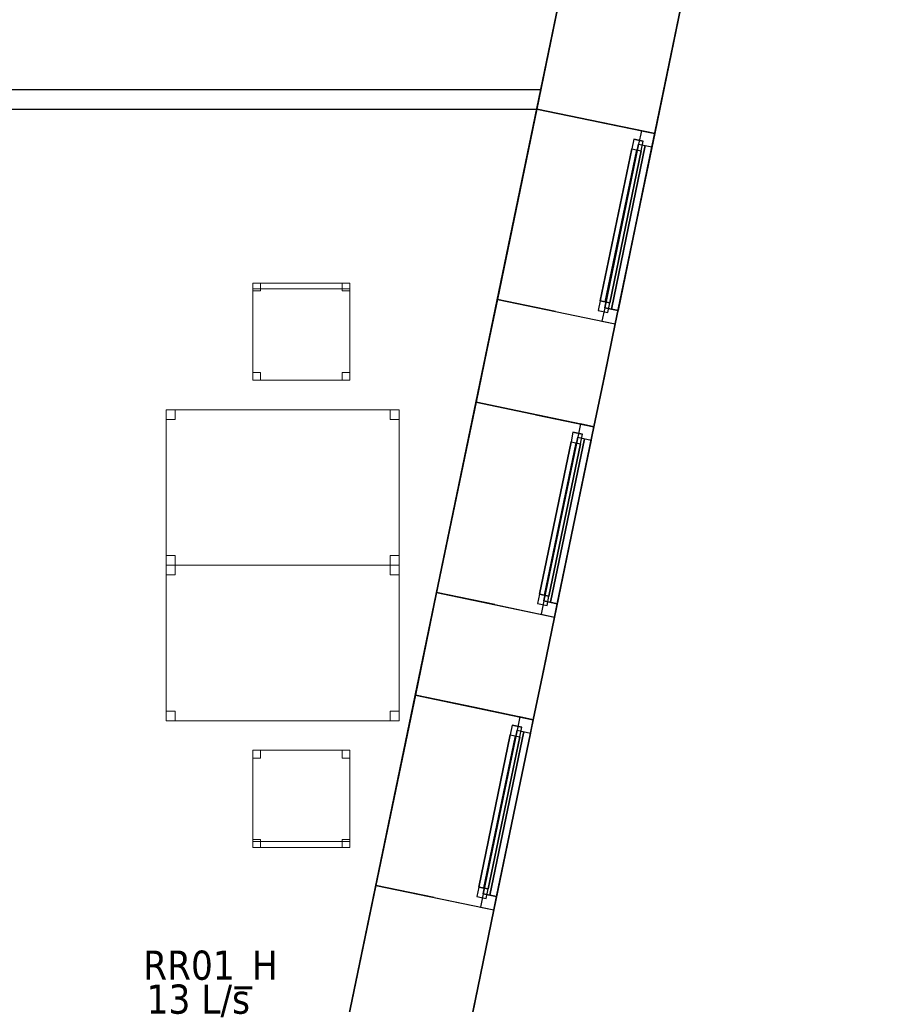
# Model space of a CAD drawing. Header units: metres. Extents: x 391.1 to 427.5, y 12.7 to 28.4.
# Tile 137 of 139: x 423 to 427.5, y 18.1 to 23.2. Entities that reach past the tile are written whole.
import ezdxf

# ---------------------------------------------------------------- set-up
doc = ezdxf.new("R2010")
doc.units = ezdxf.units.M
doc.layers.add('01_CARPINTERIA', color=5, linetype='Continuous', lineweight=25, true_color=0x0000ff)
doc.layers.add('01_SUELOS', color=7, linetype='Continuous', lineweight=25, true_color=0x007f00)
for name, color, linetype, lineweight in [('02_MOBILIARIO', 7, 'Continuous', 18), ('A-DETL-____-MBND', 7, 'Continuous', 18), ('A-GENM-____-OTLN', 7, 'Continuous', 18), ('A-WALL-____-MCUT', 7, 'Continuous', 25), ('A-WALL-____-OTLN', 7, 'Continuous', 25), ('M-HVAC-CDFF-IDEN', 7, 'Continuous', 30)]:
    doc.layers.add(name, color=color, linetype=linetype, lineweight=lineweight)
doc.styles.add('Tahoma_2', font='tahoma.ttf', dxfattribs={"height": 0.15})

# ---------------------------------------------------------------- blocks, each defined once
blk = doc.blocks.new('Family - Cadira d_Oficina_P1-154667-04_CLI_AIRE_P1')
at = {"layer": 'A-DETL-____-MBND', "color": 253, "true_color": 0xaaaaaa}
for p, q in [((0, 0), (0, 0.5)), ((0, 0.5), (0.5, 0.5)), ((0, 0.5), (0, 0)), ((0.5, 0.5), (0, 0.5)), ((0, 0.5), (0.04, 0.5)), ((0, 0.46), (0, 0.5)), ((0.04, 0.5), (0, 0.5)), ((0, 0.5), (0, 0.46)), ((0.04, 0.46), (0, 0.46)), ((0, 0.46), (0.04, 0.46)), ((0.04, 0.5), (0.04, 0.46)), ((0.04, 0.46), (0.04, 0.5)), ((0.46, 0.5), (0.5, 0.5)), ((0.46, 0.46), (0.46, 0.5)), ((0.5, 0.5), (0.46, 0.5)), ((0.46, 0.5), (0.46, 0.46)), ((0.5, 0.46), (0.46, 0.46)), ((0.46, 0.46), (0.5, 0.46)), ((0.5, 0.5), (0.5, 0.46)), ((0.5, 0.46), (0.5, 0.5)), ((0.5, 0.5), (0.5, 0)), ((0.5, 0), (0.5, 0.5)), ((0, 0.04), (0.04, 0.04)), ((0, 0), (0, 0.04)), ((0.04, 0.04), (0, 0.04)), ((0, 0.04), (0, 0)), ((0, 0.03), (0.5, 0.03)), ((0, 0), (0, 0.03)), ((0.5, 0.03), (0, 0.03)), ((0, 0.03), (0, 0)), ((0.5, 0), (0, 0)), ((0, 0), (0.5, 0)), ((0.5, 0), (0, 0)), ((0, 0), (0.5, 0)), ((0.04, 0), (0, 0)), ((0, 0), (0.04, 0)), ((0.04, 0.04), (0.04, 0)), ((0.04, 0), (0.04, 0.04)), ((0.46, 0.04), (0.5, 0.04)), ((0.46, 0), (0.46, 0.04)), ((0.5, 0.04), (0.46, 0.04)), ((0.46, 0.04), (0.46, 0)), ((0.46, 0), (0.5, 0)), ((0.5, 0.04), (0.5, 0)), ((0.5, 0), (0.5, 0.04)), ((0.5, 0.03), (0.5, 0)), ((0.5, 0), (0.5, 0.03)), ((0.5, 0), (0.46, 0))]:
    blk.add_line(p, q, dxfattribs=at)
blk = doc.blocks.new('Family - Taula 120X80_P1-154815-04_CLI_AIRE_P1')
at = {"layer": 'A-DETL-____-MBND', "color": 253, "true_color": 0xaaaaaa}
for p, q in [((0, 0), (0, 0.8001)), ((0, 0.8001), (1.2, 0.8001)), ((1.2, 0.8001), (0, 0.8001)), ((0, 0.8001), (0, 0)), ((0, 0.7501), (0, 0.8001)), ((0, 0.8001), (0.0464, 0.8001)), ((0.0464, 0.8001), (0, 0.8001)), ((0, 0.8001), (0, 0.7501)), ((0.0464, 0.8001), (0.0464, 0.7501)), ((0.0464, 0.7501), (0.0464, 0.8001)), ((1.1536, 0.7501), (1.1536, 0.8001)), ((1.1536, 0.8001), (1.2, 0.8001)), ((1.2, 0.8001), (1.1536, 0.8001)), ((1.1536, 0.8001), (1.1536, 0.7501)), ((1.2, 0.8001), (1.2, 0.7501)), ((1.2, 0.7501), (1.2, 0.8001)), ((1.2, 0.8001), (1.2, 0)), ((1.2, 0), (1.2, 0.8001)), ((0.0464, 0.7501), (0, 0.7501)), ((0, 0.7501), (0.0464, 0.7501)), ((1.2, 0.7501), (1.1536, 0.7501)), ((1.1536, 0.7501), (1.2, 0.7501)), ((0, 0), (0, 0.05)), ((0, 0.05), (0.0464, 0.05)), ((0.0464, 0.05), (0, 0.05)), ((0, 0.05), (0, 0)), ((0.0464, 0), (0, 0)), ((1.2, 0), (0, 0)), ((0, 0), (1.2, 0)), ((0.0464, 0.05), (0.0464, 0)), ((0.0464, 0), (0.0464, 0.05)), ((1.1536, 0), (1.1536, 0.05)), ((1.1536, 0.05), (1.2, 0.05)), ((1.2, 0.05), (1.1536, 0.05)), ((1.1536, 0.05), (1.1536, 0)), ((1.2, 0), (1.1536, 0)), ((1.2, 0.05), (1.2, 0)), ((1.2, 0), (1.2, 0.05)), ((0, 0), (0.0464, 0)), ((1.1536, 0), (1.2, 0))]:
    blk.add_line(p, q, dxfattribs=at)
blk = doc.blocks.new('Family - Cadira d_Oficina_P1-154860-04_CLI_AIRE_P1')
at = {"layer": 'A-DETL-____-MBND', "color": 253, "true_color": 0xaaaaaa}
for p, q in [((0, 0), (0, 0.5)), ((0, 0.5), (0.5, 0.5)), ((0.5, 0.5), (0, 0.5)), ((0, 0.5), (0, 0)), ((0, 0.47), (0, 0.5)), ((0, 0.5), (0.5, 0.5)), ((0, 0.5), (0, 0.47)), ((0.5, 0.5), (0, 0.5)), ((0, 0.46), (0, 0.5)), ((0, 0.5), (0.04, 0.5)), ((0, 0.5), (0, 0.46)), ((0.04, 0.5), (0, 0.5)), ((0.5, 0.47), (0, 0.47)), ((0, 0.47), (0.5, 0.47)), ((0.04, 0.46), (0, 0.46)), ((0, 0.46), (0.04, 0.46)), ((0.04, 0.5), (0.04, 0.46)), ((0.04, 0.46), (0.04, 0.5)), ((0.46, 0.46), (0.46, 0.5)), ((0.46, 0.5), (0.5, 0.5)), ((0.46, 0.5), (0.46, 0.46)), ((0.5, 0.5), (0.46, 0.5)), ((0.5, 0.46), (0.46, 0.46)), ((0.46, 0.46), (0.5, 0.46)), ((0.5, 0.5), (0.5, 0)), ((0.5, 0), (0.5, 0.5)), ((0.5, 0.5), (0.5, 0.47)), ((0.5, 0.47), (0.5, 0.5)), ((0.5, 0.5), (0.5, 0.46)), ((0.5, 0.46), (0.5, 0.5)), ((0, 0), (0, 0.04)), ((0, 0.04), (0.04, 0.04)), ((0, 0.04), (0, 0)), ((0.04, 0.04), (0, 0.04)), ((0.5, 0), (0, 0)), ((0, 0), (0.5, 0)), ((0.04, 0), (0, 0)), ((0, 0), (0.04, 0)), ((0.04, 0.04), (0.04, 0)), ((0.04, 0), (0.04, 0.04)), ((0.46, 0), (0.46, 0.04)), ((0.46, 0.04), (0.5, 0.04)), ((0.46, 0.04), (0.46, 0)), ((0.5, 0.04), (0.46, 0.04)), ((0.46, 0), (0.5, 0)), ((0.5, 0.04), (0.5, 0)), ((0.5, 0), (0.5, 0.04)), ((0.5, 0), (0.46, 0))]:
    blk.add_line(p, q, dxfattribs=at)
blk = doc.blocks.new('Forma directa - LONDR55-XX_ZZ-ARQ-CAA-M3D-Londres55-154719-04_CLI_AIRE_P1')
at = {"layer": '01_CARPINTERIA', "color": 161, "true_color": 0xaaaaff}
for p, q in [((0.07, 0.07), (0, 0.07)), ((0, 0.07), (0, 0)), ((0.07, 0.07), (0, 0.07)), ((0, 0.07), (0, 0)), ((0.1, 0.1), (0.05, 0.1)), ((0.05, 0.1), (0.05, 0.05)), ((0.1, 0.1), (0.05, 0.1)), ((0.05, 0.1), (0.05, 0.05)), ((0.07, 0), (0.07, 0.07)), ((0.07, 0.07), (0.07, 0)), ((0.07, 0.07), (0.93, 0.07)), ((0.93, 0.07), (0.07, 0.07)), ((0.07, 0.07), (0.07, 0)), ((0.07, 0), (0.07, 0.07)), ((0.1, 0.1), (0.9, 0.1)), ((0.9, 0.1), (0.1, 0.1)), ((0.1, 0.1), (0.1, 0.05)), ((0.1, 0.05), (0.1, 0.1)), ((0.1, 0.05), (0.1, 0.1)), ((0.1, 0.1), (0.1, 0.05)), ((0.9, 0.075), (0.1, 0.075)), ((0.9, 0.075), (0.1, 0.075)), ((0.9, 0.1), (0.9, 0.05)), ((0.9, 0.1), (0.9, 0.05)), ((0.95, 0.1), (0.9, 0.1)), ((0.9, 0.1), (0.9, 0.05)), ((0.95, 0.1), (0.9, 0.1)), ((0.9, 0.1), (0.9, 0.05)), ((0.93, 0.07), (0.93, 0)), ((0.93, 0.07), (0.93, 0)), ((1, 0.07), (0.93, 0.07)), ((0.93, 0.07), (0.93, 0)), ((1, 0.07), (0.93, 0.07)), ((0.93, 0.07), (0.93, 0)), ((0.95, 0.05), (0.95, 0.1)), ((0.95, 0.1), (0.95, 0.05)), ((1, 0), (1, 0.07)), ((1, 0.07), (1, 0)), ((0, 0), (0.07, 0)), ((0, 0), (0.07, 0)), ((0.05, 0.05), (0.1, 0.05)), ((0.05, 0.05), (0.1, 0.05)), ((0.93, 0.035), (0.07, 0.035)), ((0.07, 0.035), (0.93, 0.035)), ((0.07, 0), (0.93, 0)), ((0.93, 0), (0.07, 0)), ((0.1, 0.05), (0.9, 0.05)), ((0.9, 0.05), (0.1, 0.05)), ((0.9, 0.05), (0.95, 0.05)), ((0.9, 0.05), (0.95, 0.05)), ((0.93, 0), (1, 0)), ((0.93, 0), (1, 0))]:
    blk.add_line(p, q, dxfattribs=at)
blk = doc.blocks.new('Forma directa - Finestra P1-154889-04_CLI_AIRE_P1')
at = {"xscale": 1.00000002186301, "yscale": 1.00000002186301, "zscale": 1.00000002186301}
blk.add_blockref('Forma directa - LONDR55-XX_ZZ-ARQ-CAA-M3D-Londres55-154719-04_CLI_AIRE_P1', (0, 0), dxfattribs=at)
blk = doc.blocks.new('Forma directa - Finestra P1-154964-04_CLI_AIRE_P1')
at = {"xscale": 1.00000002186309, "yscale": 1.00000002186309, "zscale": 1.00000002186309}
blk.add_blockref('Forma directa - LONDR55-XX_ZZ-ARQ-CAA-M3D-Londres55-154719-04_CLI_AIRE_P1', (0, 0), dxfattribs=at)
blk = doc.blocks.new('Family - LONDR55-XX_ZZ-ARQ-CAA-M3D-Londres55-155045-04_CLI_AIRE_P1')
at = {"layer": '01_SUELOS', "color": 9, "true_color": 0xaad4aa}
for p, q in [((25.4183, 0), (28.5181, 14.9576)), ((28.5181, 14.9576), (25.4183, 0))]:
    blk.add_line(p, q, dxfattribs=at)
blk = doc.blocks.new('Family - Taula 120X80_P1-155213-04_CLI_AIRE_P1')
at = {"layer": 'A-DETL-____-MBND', "color": 253, "true_color": 0xaaaaaa}
for p, q in [((0, 0.8001), (1.2, 0.8001)), ((0, 0), (0, 0.8001)), ((1.2, 0.8001), (0, 0.8001)), ((0, 0.8001), (0, 0)), ((0, 0.8001), (0.0464, 0.8001)), ((0, 0.7501), (0, 0.8001)), ((0.0464, 0.8001), (0, 0.8001)), ((0, 0.8001), (0, 0.7501)), ((0.0464, 0.8001), (0.0464, 0.7501)), ((0.0464, 0.7501), (0.0464, 0.8001)), ((1.1536, 0.8001), (1.2, 0.8001)), ((1.1536, 0.7501), (1.1536, 0.8001)), ((1.2, 0.8001), (1.1536, 0.8001)), ((1.1536, 0.8001), (1.1536, 0.7501)), ((1.2, 0.8001), (1.2, 0)), ((1.2, 0), (1.2, 0.8001)), ((1.2, 0.8001), (1.2, 0.7501)), ((1.2, 0.7501), (1.2, 0.8001)), ((0.0464, 0.7501), (0, 0.7501)), ((0, 0.7501), (0.0464, 0.7501)), ((1.2, 0.7501), (1.1536, 0.7501)), ((1.1536, 0.7501), (1.2, 0.7501)), ((0, 0.05), (0.0464, 0.05)), ((0, 0), (0, 0.05)), ((0.0464, 0.05), (0, 0.05)), ((0, 0.05), (0, 0)), ((0, 0), (1.2, 0)), ((0, 0), (0.0464, 0)), ((0.0464, 0.05), (0.0464, 0)), ((0.0464, 0), (0.0464, 0.05)), ((1.1536, 0.05), (1.2, 0.05)), ((1.1536, 0), (1.1536, 0.05)), ((1.2, 0.05), (1.1536, 0.05)), ((1.1536, 0.05), (1.1536, 0)), ((1.2, 0), (1.1536, 0)), ((1.1536, 0), (1.2, 0)), ((1.2, 0.05), (1.2, 0)), ((1.2, 0), (1.2, 0.05)), ((1.2, 0), (0, 0)), ((0.0464, 0), (0, 0))]:
    blk.add_line(p, q, dxfattribs=at)
blk = doc.blocks.new('Forma directa - Finestra P1-155267-04_CLI_AIRE_P1')
at = {"xscale": 1.00000002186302, "yscale": 1.00000002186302, "zscale": 1.00000002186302}
blk.add_blockref('Forma directa - LONDR55-XX_ZZ-ARQ-CAA-M3D-Londres55-154719-04_CLI_AIRE_P1', (0, 0), dxfattribs=at)
blk = doc.blocks.new('Family - Envans P1-155279-04_CLI_AIRE_P1')
at = {"layer": 'A-WALL-____-MCUT', "color": 253, "true_color": 0xaaaaaa}
for p, q in [((0, 0.1), (0, 0)), ((3.7146, 0.1), (0, 0.1)), ((3.6939, 0), (3.7146, 0.1)), ((0, 0), (3.6939, 0))]:
    blk.add_line(p, q, dxfattribs=at)
at = {"layer": 'A-WALL-____-OTLN', "color": 253, "true_color": 0xaaaaaa}
for p, q in [((0, 0.1), (0, 0)), ((3.7146, 0.1), (0, 0.1)), ((3.6939, 0), (3.7146, 0.1)), ((0, 0), (3.6939, 0))]:
    blk.add_line(p, q, dxfattribs=at)
at = {"layer": 'A-WALL-____-OTLN', "color": 253, "lineweight": 18, "true_color": 0xaaaaaa}
blk.add_line((0, 0), (3.6939, 0), dxfattribs=at)
blk = doc.blocks.new('Family - Façana sur-est P1-155293-04_CLI_AIRE_P1')
at = {"layer": 'A-WALL-____-MCUT', "color": 253, "true_color": 0xaaaaaa}
for p, q in [((5.0574, 0.62), (5.8613, 0.62)), ((5.8613, 0.62), (5.8613, 0.3142)), ((6.8613, 0.3058), (6.8613, 0.62)), ((6.8613, 0.62), (7.1348, 0.62)), ((7.1348, 0.62), (7.4009, 0.62)), ((7.4009, 0.62), (7.4009, 0.3142)), ((8.4009, 0.3058), (8.4009, 0.62)), ((8.4009, 0.62), (8.6748, 0.62)), ((8.6748, 0.62), (8.9413, 0.62)), ((8.9413, 0.62), (8.9413, 0.3142)), ((9.9413, 0.3058), (9.9413, 0.62)), ((9.9413, 0.62), (10.7715, 0.62)), ((5.8613, 0.3142), (5.8613, 0)), ((6.8613, 0), (6.8613, 0.3058)), ((7.4009, 0.3142), (7.4009, 0)), ((8.4009, 0), (8.4009, 0.3058)), ((8.9413, 0.3142), (8.9413, 0)), ((9.9413, 0), (9.9413, 0.3058)), ((5.8613, 0), (5.0351, 0)), ((7.1274, 0), (6.8613, 0)), ((7.4009, 0), (7.1274, 0)), ((8.6674, 0), (8.4009, 0)), ((8.9413, 0), (8.6674, 0)), ((10.7491, 0), (9.9413, 0))]:
    blk.add_line(p, q, dxfattribs=at)
at = {"layer": 'A-WALL-____-OTLN', "color": 253, "true_color": 0xaaaaaa}
for p, q in [((-0.1285, 0.62), (15.4329, 0.62)), ((-0.1285, 0.62), (15.4329, 0.62)), ((5.8613, 0.62), (5.0574, 0.62)), ((6.8613, 0.62), (5.8613, 0.62)), ((5.8613, 0.3142), (5.8613, 0.62)), ((5.8613, 0.62), (5.8613, 0)), ((6.8613, 0.62), (5.8613, 0.62)), ((5.8613, 0.62), (5.8613, 0)), ((7.1348, 0.62), (6.8613, 0.62)), ((6.8613, 0), (6.8613, 0.62)), ((6.8613, 0.3058), (6.8613, 0.62)), ((6.8613, 0.62), (6.8613, 0)), ((7.4009, 0.62), (7.1348, 0.62)), ((7.4009, 0.62), (8.4009, 0.62)), ((7.4009, 0.3142), (7.4009, 0.62)), ((7.4009, 0.62), (7.4009, 0)), ((8.4009, 0.62), (7.4009, 0.62)), ((7.4009, 0.62), (7.4009, 0)), ((8.6748, 0.62), (8.4009, 0.62)), ((8.4009, 0), (8.4009, 0.62)), ((8.4009, 0.3058), (8.4009, 0.62)), ((8.4009, 0.62), (8.4009, 0)), ((8.9413, 0.62), (8.6748, 0.62)), ((9.9413, 0.62), (8.9413, 0.62)), ((8.9413, 0.3142), (8.9413, 0.62)), ((8.9413, 0.62), (8.9413, 0)), ((9.9413, 0.62), (8.9413, 0.62)), ((8.9413, 0.62), (8.9413, 0)), ((10.7715, 0.62), (9.9413, 0.62)), ((9.9413, 0), (9.9413, 0.62)), ((9.9413, 0.3058), (9.9413, 0.62)), ((9.9413, 0.62), (9.9413, 0)), ((5.8613, 0.3142), (5.8613, 0)), ((6.8613, 0.3058), (6.8613, 0)), ((7.4009, 0.3142), (7.4009, 0)), ((8.4009, 0.3058), (8.4009, 0)), ((8.9413, 0.3142), (8.9413, 0)), ((9.9413, 0.3058), (9.9413, 0)), ((0, 0), (15.7146, 0)), ((0, 0), (15.7146, 0)), ((5.0351, 0), (5.8613, 0)), ((6.8613, 0), (5.8613, 0)), ((6.8613, 0), (5.8613, 0)), ((6.8613, 0), (7.1274, 0)), ((7.1274, 0), (7.4009, 0)), ((7.4009, 0), (8.4009, 0)), ((8.4009, 0), (7.4009, 0)), ((8.4009, 0), (8.6674, 0)), ((8.6674, 0), (8.9413, 0)), ((8.9413, 0), (9.9413, 0)), ((9.9413, 0), (8.9413, 0)), ((9.9413, 0), (10.7491, 0))]:
    blk.add_line(p, q, dxfattribs=at)
at = {"layer": 'A-WALL-____-OTLN', "color": 253, "lineweight": 18, "true_color": 0xaaaaaa}
blk.add_line((0, 0), (15.7146, 0), dxfattribs=at)
blk = doc.blocks.new('Family - Vano de Finestra P1-155297-04_CLI_AIRE_P1')
at = {"layer": 'A-GENM-____-OTLN', "color": 253, "true_color": 0xaaaaaa}
for p, q in [((425.7009, 22.7009), (425.498, 21.7217)), ((425.498, 21.7217), (425.7009, 22.7009)), ((426.308, 22.5751), (425.7009, 22.7009)), ((425.7009, 22.7009), (426.308, 22.5751)), ((426.1051, 21.5959), (426.308, 22.5751)), ((426.308, 22.5751), (426.1051, 21.5959)), ((425.498, 21.7217), (426.1051, 21.5959)), ((425.498, 21.7217), (426.1051, 21.5959))]:
    blk.add_line(p, q, dxfattribs=at)
blk = doc.blocks.new('Family - Vano de Finestra P1-155301-04_CLI_AIRE_P1')
at = {"layer": 'A-GENM-____-OTLN', "color": 253, "true_color": 0xaaaaaa}
for p, q in [((425.0759, 19.685), (424.873, 18.7058)), ((424.873, 18.7058), (425.0759, 19.685)), ((425.683, 19.5591), (425.0759, 19.685)), ((425.0759, 19.685), (425.683, 19.5591)), ((425.4801, 18.5799), (425.683, 19.5591)), ((425.683, 19.5591), (425.4801, 18.5799)), ((424.873, 18.7058), (425.4801, 18.5799)), ((424.873, 18.7058), (425.4801, 18.5799))]:
    blk.add_line(p, q, dxfattribs=at)
blk = doc.blocks.new('Family - Vano de Finestra P1-155305-04_CLI_AIRE_P1')
at = {"layer": 'A-GENM-____-OTLN', "color": 253, "true_color": 0xaaaaaa}
for p, q in [((425.3883, 21.1925), (425.1854, 20.2133)), ((425.1854, 20.2133), (425.3883, 21.1925)), ((425.9954, 21.0667), (425.3883, 21.1925)), ((425.3883, 21.1925), (425.9954, 21.0667)), ((425.7925, 20.0875), (425.9954, 21.0667)), ((425.9954, 21.0667), (425.7925, 20.0875)), ((425.1854, 20.2133), (425.7925, 20.0875)), ((425.1854, 20.2133), (425.7925, 20.0875))]:
    blk.add_line(p, q, dxfattribs=at)
blk = doc.blocks.new('LONDR55-XX_ZZ-ARQ-CAA-M3D-Londres55_ifc-1-04_CLI_AIRE_P1')
at = {"layer": '01_CARPINTERIA', "color": 253, "lineweight": 18, "true_color": 0xaaaaaa}
for name, p, rotation in [('Forma directa - Finestra P1-155267-04_CLI_AIRE_P1', (426.1051, 21.5959), 78.29179157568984), ('Forma directa - Finestra P1-154889-04_CLI_AIRE_P1', (425.7925, 20.0875), 78.29179157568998), ('Forma directa - Finestra P1-154964-04_CLI_AIRE_P1', (425.4801, 18.5799), 78.29179157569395)]:
    blk.add_blockref(name, p, dxfattribs=dict(at, rotation=rotation))
at = {"layer": '01_SUELOS', "color": 253, "lineweight": 18, "true_color": 0xaaaaaa}
blk.add_blockref('Family - LONDR55-XX_ZZ-ARQ-CAA-M3D-Londres55-155045-04_CLI_AIRE_P1', (398.2972, 13.1206), dxfattribs=at)
at = {"layer": '02_MOBILIARIO', "color": 253, "lineweight": 18, "true_color": 0xaaaaaa}
for name, p in [('Family - Cadira d_Oficina_P1-154860-04_CLI_AIRE_P1', (424.2389, 21.3059)), ('Family - Taula 120X80_P1-155213-04_CLI_AIRE_P1', (423.7931, 20.3539)), ('Family - Taula 120X80_P1-154815-04_CLI_AIRE_P1', (423.7931, 19.5538)), ('Family - Cadira d_Oficina_P1-154667-04_CLI_AIRE_P1', (424.2389, 18.9019))]:
    blk.add_blockref(name, p, dxfattribs=at)
at = {"layer": 'A-GENM-____-OTLN', "color": 253, "lineweight": 18, "true_color": 0xaaaaaa}
for name in ['Family - Vano de Finestra P1-155297-04_CLI_AIRE_P1', 'Family - Vano de Finestra P1-155305-04_CLI_AIRE_P1', 'Family - Vano de Finestra P1-155301-04_CLI_AIRE_P1']:
    blk.add_blockref(name, (0, 0), dxfattribs=at)
at = {"layer": 'A-WALL-____-OTLN', "color": 253, "lineweight": 18, "true_color": 0xaaaaaa, "rotation": 78.29179157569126}
blk.add_blockref('Family - Façana sur-est P1-155293-04_CLI_AIRE_P1', (424.2907, 12.8406), dxfattribs=at)
at = {"layer": 'A-WALL-____-OTLN', "color": 253, "lineweight": 18, "true_color": 0xaaaaaa}
blk.add_blockref('Family - Envans P1-155279-04_CLI_AIRE_P1', (422.007, 22.7007), dxfattribs=at)

msp = doc.modelspace()

# ---------------------------------------------------------------- block references
at = {"lineweight": 5}
msp.add_blockref('LONDR55-XX_ZZ-ARQ-CAA-M3D-Londres55_ifc-1-04_CLI_AIRE_P1', (0, 0), dxfattribs=at)

# ---------------------------------------------------------------- texts
at = {"layer": 'M-HVAC-CDFF-IDEN', "char_height": 0.15, "attachment_point": 1, "style": 'Tahoma_2'}
for s, insert, width in [('RR01_H', (423.6754, 18.3709), 0.865822), ('13 L/s', (423.693, 18.1962), 0.661392)]:
    msp.add_mtext(s, dxfattribs=dict(at, insert=insert, width=width))

doc.saveas('drawing.dxf')
